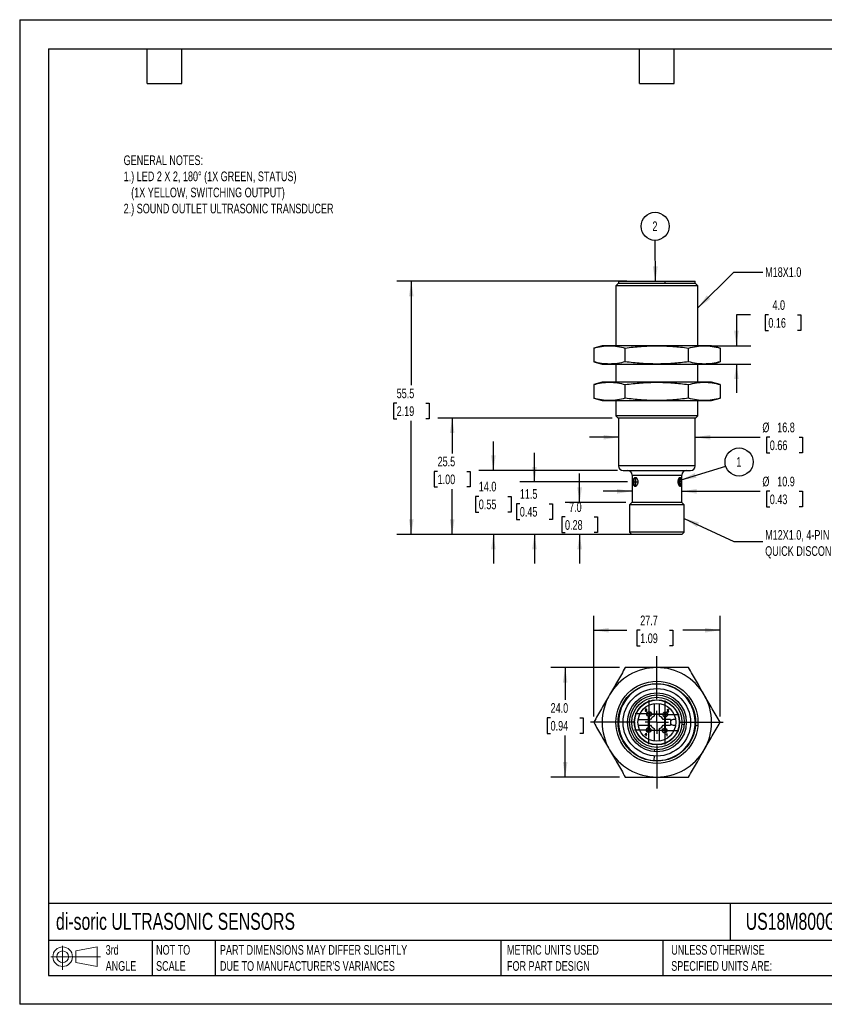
# Model space of a CAD drawing. Header units: millimetres. Extents: x 0 to 210, y 0 to 162.
# Tile 1 of 2: x 0 to 132, y 0 to 162. Entities that reach past the tile are written whole.
import ezdxf

# ---------------------------------------------------------------- set-up
doc = ezdxf.new("R2010")
doc.units = ezdxf.units.MM
doc.header["$LTSCALE"] = 0.75
doc.linetypes.add('CENTERX2', pattern=[20.32, 12.7, -2.54, 2.54, -2.54])
doc.layers.add('CENTER', color=40, linetype='CENTERX2')
doc.layers.add('DIMENSIONS', color=140, linetype='Continuous', lineweight=25)
doc.layers.add('TEXT', color=140, linetype='Continuous', lineweight=25)
doc.styles.add('SLDTEXTSTYLE0', font='TXT', dxfattribs={"width": 0.7})
doc.dimstyles.new('SLDDIMSTYLE0', dxfattribs={"dimtxt": 1.618506, "dimasz": 2.4765, "dimexe": 0, "dimexo": 0.0625, "dimgap": 0.404626, "dimtad": 0, "dimtih": 1, "dimtoh": 1, "dimdec": 1, "dimlfac": 1.333333, "dimrnd": 1e-09, "dimzin": 4, "dimdsep": 46, "dimtxsty": 'SLDTEXTSTYLE0', "dimsah": 1, "dimcen": 0.09, "dimadec": 0, "dimazin": 1, "dimtfac": 1, "dimtdec": 1, "dimtmove": 0, "dimatfit": 0, "dimfxl": 1, "dimfrac": 2, "dimtolj": 1, "dimtzin": 12, "dimarcsym": 0})
doc.dimstyles.new('SLDDIMSTYLE1', dxfattribs={"dimtxt": 1.618506, "dimasz": 2.4765, "dimexe": 0, "dimexo": 0.0625, "dimgap": 0.404626, "dimtad": 0, "dimtih": 1, "dimtoh": 1, "dimdec": 1, "dimlfac": 1.333333, "dimrnd": 1e-09, "dimzin": 12, "dimdsep": 46, "dimtxsty": 'SLDTEXTSTYLE0', "dimsah": 1, "dimcen": 0.09, "dimadec": 0, "dimazin": 3, "dimtfac": 1, "dimtdec": 1, "dimtmove": 0, "dimatfit": 0, "dimfxl": 1, "dimfrac": 2, "dimtolj": 1, "dimtzin": 12, "dimarcsym": 0})
doc.dimstyles.new('SLDDIMSTYLE2', dxfattribs={"dimtxt": 1.618506, "dimasz": 2.4765, "dimexe": 0, "dimexo": 0.0625, "dimgap": 0.404626, "dimtad": 0, "dimtih": 1, "dimtoh": 1, "dimdec": 1, "dimlfac": 1.333333, "dimrnd": 1e-09, "dimzin": 12, "dimdsep": 46, "dimtxsty": 'SLDTEXTSTYLE0', "dimsah": 1, "dimcen": 0.09, "dimadec": 0, "dimazin": 3, "dimtfac": 1, "dimtdec": 1, "dimtofl": 0, "dimtmove": 0, "dimatfit": 3, "dimfxl": 1, "dimfrac": 2, "dimtolj": 1, "dimtzin": 12, "dimarcsym": 0})
doc.dimstyles.new('SLDDIMSTYLE3', dxfattribs={"dimtxt": 0.18, "dimasz": 2.4765, "dimexe": 0, "dimexo": 0.0625, "dimgap": 0, "dimtad": 0, "dimtih": 1, "dimtoh": 1, "dimdec": 0, "dimrnd": 1e-09, "dimzin": 0, "dimdsep": 46, "dimtxsty": 'Standard', "dimsah": 1, "dimcen": 0.09, "dimadec": 0, "dimazin": 0, "dimtfac": 2.4765, "dimtdec": 0, "dimtofl": 0, "dimtmove": 0, "dimatfit": 3, "dimfxl": 1, "dimfrac": 2, "dimtolj": 1, "dimtzin": 0, "dimarcsym": 0})
doc.dimstyles.new('SLDDIMSTYLE4', dxfattribs={"dimtxt": 1.618506, "dimasz": 2.4765, "dimexe": 0, "dimexo": 0.0625, "dimgap": 0.404626, "dimtad": 0, "dimtih": 1, "dimtoh": 1, "dimdec": 1, "dimlfac": 1.333333, "dimrnd": 1e-09, "dimzin": 4, "dimdsep": 46, "dimtxsty": 'SLDTEXTSTYLE0', "dimsah": 1, "dimcen": 0.09, "dimadec": 0, "dimazin": 1, "dimtfac": 1, "dimtdec": 1, "dimtofl": 0, "dimtmove": 0, "dimatfit": 3, "dimfxl": 1, "dimfrac": 2, "dimtolj": 1, "dimtzin": 12, "dimarcsym": 0})

# ---------------------------------------------------------------- blocks, each defined once
blk = doc.blocks.new('Block11')
at = {"color": 7, "linetype": 'Continuous', "lineweight": 18}
for p, q in [((1.94, 3.98), (1.94, 0)), ((4.11, 3.13), (7.63, 3.77)), ((7.63, 3.77), (7.63, 0.55)), ((0, 2.16), (8.16, 2.16)), ((4.11, 1.2), (4.11, 3.13)), ((4.11, 1.2), (7.63, 0.55))]:
    blk.add_line(p, q, dxfattribs=at)
for radius in [1.61, 0.964]:
    blk.add_circle((1.94, 2.16), radius, dxfattribs=at)
blk = doc.blocks.new('Block12')
at = {"color": 7, "linetype": 'Continuous'}
blk.add_blockref('Block11', (0, 0), dxfattribs=at)
blk = doc.blocks.new('_D')
at = {"layer": 'DIMENSIONS', "transparency": 16777216}
for p, q in [((92.09, 82.53), (92.09, 87.3)), ((99.71, 82.53), (89.7, 82.53)), ((89.68, 80.15), (89.14, 80.15)), ((89.14, 80.15), (89.14, 77.58)), ((94.49, 80.15), (95.03, 80.15)), ((95.03, 80.15), (95.03, 77.58)), ((89.14, 77.58), (89.68, 77.58)), ((99.71, 77.28), (89.7, 77.28)), ((92.09, 77.28), (92.09, 72.52)), ((95.03, 77.58), (94.49, 77.58))]:
    blk.add_line(p, q, dxfattribs=at)
for points in [[(92.09, 82.53), (92.47, 85.01), (91.7, 85.01)], [(92.09, 77.28), (91.7, 74.81), (92.47, 74.81)]]:
    blk.add_solid(points, dxfattribs=at)
at = {"layer": 'DIMENSIONS', "transparency": 16777216, "char_height": 1.587, "attachment_point": 1, "style": 'SLDTEXTSTYLE0'}
for s, insert in [('7.0', (90.35, 82.56)), ('0.28', (89.68, 79.62))]:
    blk.add_mtext(s, dxfattribs=dict(at, insert=insert))
blk = doc.blocks.new('_D_1')
at = {"layer": 'DIMENSIONS', "transparency": 16777216}
for p, q in [((84.66, 85.91), (84.66, 90.67)), ((99.97, 85.91), (82.27, 85.91)), ((82.25, 82.32), (81.71, 82.32)), ((81.71, 82.32), (81.71, 79.74)), ((87.06, 82.32), (87.6, 82.32)), ((87.6, 82.32), (87.6, 79.74)), ((81.71, 79.74), (82.25, 79.74)), ((87.6, 79.74), (87.06, 79.74)), ((99.71, 77.28), (82.27, 77.28)), ((84.66, 77.28), (84.66, 72.52))]:
    blk.add_line(p, q, dxfattribs=at)
for points in [[(84.66, 85.91), (85.04, 88.38), (84.27, 88.38)], [(84.66, 77.28), (84.27, 74.81), (85.04, 74.81)]]:
    blk.add_solid(points, dxfattribs=at)
at = {"layer": 'DIMENSIONS', "transparency": 16777216, "char_height": 1.587, "attachment_point": 1, "style": 'SLDTEXTSTYLE0'}
for s, insert in [('11.5', (82.25, 84.72)), ('0.45', (82.25, 81.79))]:
    blk.add_mtext(s, dxfattribs=dict(at, insert=insert))
blk = doc.blocks.new('_D_2')
at = {"layer": 'DIMENSIONS', "transparency": 16777216}
for p, q in [((77.9, 87.78), (77.9, 92.55)), ((98.29, 87.78), (75.52, 87.78)), ((75.5, 83.53), (74.95, 83.53)), ((74.95, 83.53), (74.95, 80.96)), ((80.3, 83.53), (80.85, 83.53)), ((80.85, 83.53), (80.85, 80.96)), ((74.95, 80.96), (75.5, 80.96)), ((80.85, 80.96), (80.3, 80.96)), ((100.73, 77.28), (75.52, 77.28)), ((77.9, 77.28), (77.9, 72.52))]:
    blk.add_line(p, q, dxfattribs=at)
for points in [[(77.9, 87.78), (78.28, 90.26), (77.52, 90.26)], [(77.9, 77.28), (77.52, 74.81), (78.28, 74.81)]]:
    blk.add_solid(points, dxfattribs=at)
at = {"layer": 'DIMENSIONS', "transparency": 16777216, "char_height": 1.587, "attachment_point": 1, "style": 'SLDTEXTSTYLE0'}
for s, insert in [('14.0', (75.5, 85.94)), ('0.55', (75.5, 83.01))]:
    blk.add_mtext(s, dxfattribs=dict(at, insert=insert))
blk = doc.blocks.new('_D_3')
at = {"layer": 'DIMENSIONS', "transparency": 16777216}
for p, q in [((97.46, 96.41), (68.75, 96.41)), ((71.13, 96.41), (71.13, 90.59)), ((68.73, 87.65), (68.18, 87.65)), ((68.18, 87.65), (68.18, 85.08)), ((73.53, 87.65), (74.08, 87.65)), ((74.08, 87.65), (74.08, 85.08)), ((68.18, 85.08), (68.73, 85.08)), ((71.13, 77.28), (71.13, 84.72)), ((74.08, 85.08), (73.53, 85.08)), ((99.71, 77.28), (68.75, 77.28))]:
    blk.add_line(p, q, dxfattribs=at)
for points in [[(71.13, 96.41), (70.75, 93.93), (71.51, 93.93)], [(71.13, 77.28), (71.51, 79.76), (70.75, 79.76)]]:
    blk.add_solid(points, dxfattribs=at)
at = {"layer": 'DIMENSIONS', "transparency": 16777216, "char_height": 1.587, "attachment_point": 1, "style": 'SLDTEXTSTYLE0'}
for s, insert in [('25.5', (68.73, 90.06)), ('1.00', (68.73, 87.13))]:
    blk.add_mtext(s, dxfattribs=dict(at, insert=insert))
blk = doc.blocks.new('_D_4')
at = {"layer": 'DIMENSIONS', "transparency": 16777216}
for p, q in [((99.86, 118.91), (62.02, 118.91)), ((64.4, 118.91), (64.4, 101.8)), ((62, 98.86), (61.45, 98.86)), ((61.45, 98.86), (61.45, 96.29)), ((66.8, 98.86), (67.35, 98.86)), ((67.35, 98.86), (67.35, 96.29)), ((61.45, 96.29), (62, 96.29)), ((64.4, 77.28), (64.4, 95.93)), ((67.35, 96.29), (66.8, 96.29)), ((99.71, 77.28), (62.02, 77.28))]:
    blk.add_line(p, q, dxfattribs=at)
for points in [[(64.4, 118.91), (64.02, 116.43), (64.78, 116.43)], [(64.4, 77.28), (64.78, 79.76), (64.02, 79.76)]]:
    blk.add_solid(points, dxfattribs=at)
at = {"layer": 'DIMENSIONS', "transparency": 16777216, "char_height": 1.587, "attachment_point": 1, "style": 'SLDTEXTSTYLE0'}
for s, insert in [('55.5', (62, 101.27)), ('2.19', (62, 98.34))]:
    blk.add_mtext(s, dxfattribs=dict(at, insert=insert))
blk = doc.blocks.new('_D_5')
at = {"layer": 'DIMENSIONS', "transparency": 16777216}
for p, q in [((120.21, 113.38), (117.87, 113.38)), ((117.87, 113.38), (117.87, 108.3)), ((123.12, 113.38), (122.58, 113.38)), ((122.58, 113.38), (122.58, 110.81)), ((127.93, 113.38), (128.48, 113.38)), ((128.48, 113.38), (128.48, 110.81)), ((122.58, 110.81), (123.12, 110.81)), ((128.48, 110.81), (127.93, 110.81)), ((113.54, 108.3), (120.25, 108.3)), ((113.54, 105.3), (120.25, 105.3)), ((117.87, 105.3), (117.87, 100.54))]:
    blk.add_line(p, q, dxfattribs=at)
for points in [[(117.87, 108.3), (118.25, 110.77), (117.49, 110.77)], [(117.87, 105.3), (117.49, 102.82), (118.25, 102.82)]]:
    blk.add_solid(points, dxfattribs=at)
at = {"layer": 'DIMENSIONS', "transparency": 16777216, "char_height": 1.587, "attachment_point": 1, "style": 'SLDTEXTSTYLE0'}
for s, insert in [('4.0', (123.8, 115.79)), ('0.16', (123.12, 112.86))]:
    blk.add_mtext(s, dxfattribs=dict(at, insert=insert))
blk = doc.blocks.new('_D_6')
at = {"layer": 'DIMENSIONS', "transparency": 16777216}
for p, q in [((98.49, 93.26), (93.73, 93.26)), ((111.09, 93.26), (121.78, 93.26)), ((123.36, 93.26), (122.82, 93.26)), ((122.82, 93.26), (122.82, 90.69)), ((128.17, 93.26), (128.71, 93.26)), ((128.71, 93.26), (128.71, 90.69)), ((122.82, 90.69), (123.36, 90.69)), ((128.71, 90.69), (128.17, 90.69))]:
    blk.add_line(p, q, dxfattribs=at)
for points in [[(98.49, 93.26), (96.02, 93.64), (96.02, 92.88)], [(111.09, 93.26), (113.57, 92.88), (113.57, 93.64)]]:
    blk.add_solid(points, dxfattribs=at)
at = {"layer": 'DIMENSIONS', "transparency": 16777216, "char_height": 1.587, "attachment_point": 1, "style": 'SLDTEXTSTYLE0'}
for s, insert in [('%%c', (122.14, 95.67)), ('16.8', (124.58, 95.67)), ('0.66', (123.36, 92.73))]:
    blk.add_mtext(s, dxfattribs=dict(at, insert=insert))
blk = doc.blocks.new('_D_7')
at = {"layer": 'DIMENSIONS', "transparency": 16777216}
for p, q in [((100.7, 84.37), (95.94, 84.37)), ((108.88, 84.37), (121.78, 84.37)), ((123.36, 84.37), (122.82, 84.37)), ((122.82, 84.37), (122.82, 81.79)), ((128.17, 84.37), (128.71, 84.37)), ((128.71, 84.37), (128.71, 81.79)), ((122.82, 81.79), (123.36, 81.79)), ((128.71, 81.79), (128.17, 81.79))]:
    blk.add_line(p, q, dxfattribs=at)
for points in [[(100.7, 84.37), (98.23, 84.75), (98.23, 83.98)], [(108.88, 84.37), (111.36, 83.98), (111.36, 84.75)]]:
    blk.add_solid(points, dxfattribs=at)
at = {"layer": 'DIMENSIONS', "transparency": 16777216, "char_height": 1.587, "attachment_point": 1, "style": 'SLDTEXTSTYLE0'}
for s, insert in [('%%c', (122.14, 86.77)), ('10.9', (124.58, 86.77)), ('0.43', (123.36, 83.84))]:
    blk.add_mtext(s, dxfattribs=dict(at, insert=insert))
blk = doc.blocks.new('SW_NOTE_0_12')
at = {"layer": 'DIMENSIONS', "color": 0}
blk.add_circle((2.2, 0.68), 2.31, dxfattribs=at)
at = {"layer": 'DIMENSIONS', "color": 0, "insert": (2.17, 1.48), "char_height": 1.59, "attachment_point": 2, "style": 'SLDTEXTSTYLE0'}
blk.add_mtext('1', dxfattribs=at)
blk = doc.blocks.new('SW_NOTE_0_13')
at = {"layer": 'DIMENSIONS', "color": 0}
blk.add_circle((-0.01, 2.31), 2.31, dxfattribs=at)
at = {"layer": 'DIMENSIONS', "color": 0, "insert": (-0.04, 3.11), "char_height": 1.59, "attachment_point": 2, "style": 'SLDTEXTSTYLE0'}
blk.add_mtext('2', dxfattribs=at)
blk = doc.blocks.new('_D_8')
at = {"layer": 'DIMENSIONS', "transparency": 16777216}
for p, q in [((98.64, 55.38), (87.33, 55.38)), ((89.71, 55.38), (89.71, 50.06)), ((87.31, 47.13), (86.76, 47.13)), ((86.76, 47.13), (86.76, 44.55)), ((92.12, 47.13), (92.66, 47.13)), ((92.66, 47.13), (92.66, 44.55)), ((86.76, 44.55), (87.31, 44.55)), ((89.71, 37.38), (89.71, 44.19)), ((92.66, 44.55), (92.12, 44.55)), ((98.64, 37.38), (87.33, 37.38))]:
    blk.add_line(p, q, dxfattribs=at)
for points in [[(89.71, 55.38), (89.33, 52.9), (90.09, 52.9)], [(89.71, 37.38), (90.09, 39.85), (89.33, 39.85)]]:
    blk.add_solid(points, dxfattribs=at)
at = {"layer": 'DIMENSIONS', "transparency": 16777216, "char_height": 1.587, "attachment_point": 1, "style": 'SLDTEXTSTYLE0'}
for s, insert in [('24.0', (87.31, 49.53)), ('0.94', (87.31, 46.6))]:
    blk.add_mtext(s, dxfattribs=dict(at, insert=insert))
blk = doc.blocks.new('_D_9')
at = {"layer": 'DIMENSIONS', "transparency": 16777216}
for p, q in [((94.4, 47.33), (94.4, 63.9)), ((115.18, 47.33), (115.18, 63.9)), ((94.4, 61.52), (99.85, 61.52)), ((102.05, 61.52), (101.5, 61.52)), ((101.5, 61.52), (101.5, 58.95)), ((106.86, 61.52), (107.4, 61.52)), ((107.4, 61.52), (107.4, 58.95)), ((115.18, 61.52), (109.05, 61.52)), ((101.5, 58.95), (102.05, 58.95)), ((107.4, 58.95), (106.86, 58.95))]:
    blk.add_line(p, q, dxfattribs=at)
for points in [[(94.4, 61.52), (96.88, 61.14), (96.88, 61.9)], [(115.18, 61.52), (112.71, 61.9), (112.71, 61.14)]]:
    blk.add_solid(points, dxfattribs=at)
at = {"layer": 'DIMENSIONS', "transparency": 16777216, "char_height": 1.587, "attachment_point": 1, "style": 'SLDTEXTSTYLE0'}
for s, insert in [('27.7', (102.05, 63.93)), ('1.09', (102.05, 60.99))]:
    blk.add_mtext(s, dxfattribs=dict(at, insert=insert))
blk = doc.blocks.new('SW_CENTERMARKSYMBOL_0')
at = {"layer": 'CENTER', "color": 0}
for p, q in [((0, 3.81), (0, 10.905)), ((0, 0), (0, 1.905)), ((-3.81, 0), (-10.905, 0)), ((0, 0), (-1.905, 0)), ((0, 0), (0, -1.905)), ((0, 0), (1.905, 0)), ((3.81, 0), (10.905, 0)), ((0, -3.81), (0, -10.905))]:
    blk.add_line(p, q, dxfattribs=at)
blk = doc.blocks.new('SW_CENTERMARKSYMBOL_1')
at = {"layer": 'DIMENSIONS', "color": 0}
for p, q in [((0, 3.81), (0, 8.655)), ((0, 0), (0, 1.905)), ((-3.81, 0), (-8.655, 0)), ((0, 0), (-1.905, 0)), ((0, 0), (0, -1.905)), ((0, 0), (1.905, 0)), ((3.81, 0), (8.655, 0)), ((0, -3.81), (0, -8.655))]:
    blk.add_line(p, q, dxfattribs=at)
blk = doc.blocks.new('SW_CENTERMARKSYMBOL_2')
at = {"layer": 'DIMENSIONS', "color": 0}
for p, q in [((0, 1.905), (0, 2.29875)), ((0, 0), (0, 1.905)), ((-1.905, 0), (-2.29875, 0)), ((0, 0), (-1.905, 0)), ((0, 0), (0, -1.905)), ((0, 0), (1.905, 0)), ((1.905, 0), (2.29875, 0)), ((0, -1.905), (0, -2.29875))]:
    blk.add_line(p, q, dxfattribs=at)
blk = doc.blocks.new('SW_CENTERMARKSYMBOL_3')
at = {"layer": 'DIMENSIONS', "color": 0}
for p, q in [((0, 1.905), (0, 2.29875)), ((0, 0), (0, 1.905)), ((-1.905, 0), (-2.29875, 0)), ((0, 0), (-1.905, 0)), ((0, 0), (0, -1.905)), ((0, 0), (1.905, 0)), ((1.905, 0), (2.29875, 0)), ((0, -1.905), (0, -2.29875))]:
    blk.add_line(p, q, dxfattribs=at)
blk = doc.blocks.new('SW_CENTERMARKSYMBOL_4')
at = {"layer": 'DIMENSIONS', "color": 0}
for p, q in [((0, 1.905), (0, 2.29875)), ((0, 0), (0, 1.905)), ((-1.905, 0), (-2.29875, 0)), ((0, 0), (-1.905, 0)), ((0, 0), (0, -1.905)), ((0, 0), (1.905, 0)), ((1.905, 0), (2.29875, 0)), ((0, -1.905), (0, -2.29875))]:
    blk.add_line(p, q, dxfattribs=at)
blk = doc.blocks.new('SW_CENTERMARKSYMBOL_5')
at = {"layer": 'DIMENSIONS', "color": 0}
for p, q in [((0, 1.905), (0, 2.29875)), ((0, 0), (0, 1.905)), ((-1.905, 0), (-2.29875, 0)), ((0, 0), (-1.905, 0)), ((0, 0), (0, -1.905)), ((0, 0), (1.905, 0)), ((1.905, 0), (2.29875, 0)), ((0, -1.905), (0, -2.29875))]:
    blk.add_line(p, q, dxfattribs=at)

msp = doc.modelspace()

# ---------------------------------------------------------------- linework, layer by layer
at = {"color": 7, "linetype": 'Continuous'}
for p, q in [((0.002, 161.927), (0.002, 0.002)), ((0.002, 161.927), (209.552, 161.927)), ((209.552, 0.002), (0.002, 0.002))]:
    msp.add_line(p, q, dxfattribs=at)
for p, q in [((98.417, 118.533), (98.042, 118.158)), ((111.167, 118.533), (98.417, 118.533)), ((98.492, 118.908), (98.492, 118.533)), ((98.492, 118.908), (106.077, 118.908)), ((106.077, 118.908), (106.077, 118.533)), ((106.077, 118.908), (111.092, 118.908)), ((111.092, 118.533), (111.092, 118.908)), ((111.542, 118.158), (111.167, 118.533)), ((98.042, 118.158), (98.042, 108.298)), ((111.542, 118.158), (98.042, 118.158)), ((111.542, 108.298), (111.542, 118.158)), ((95.792, 108.298), (94.4, 107.925)), ((94.4, 107.925), (94.4, 105.671)), ((96.998, 108.298), (95.792, 108.298)), ((104.792, 108.298), (96.998, 108.298)), ((99.596, 105.671), (99.596, 107.925)), ((112.587, 108.298), (104.792, 108.298)), ((109.989, 105.671), (109.989, 107.925)), ((113.792, 108.298), (112.587, 108.298)), ((115.185, 107.925), (113.792, 108.298)), ((115.185, 107.925), (115.185, 105.671)), ((94.4, 105.671), (95.792, 105.298)), ((95.792, 105.298), (96.998, 105.298)), ((96.998, 105.298), (104.792, 105.298)), ((98.042, 105.298), (98.042, 102.298)), ((104.792, 105.298), (112.587, 105.298)), ((111.542, 102.298), (111.542, 105.298)), ((112.587, 105.298), (113.792, 105.298)), ((113.792, 105.298), (115.185, 105.671)), ((95.792, 102.298), (94.4, 101.925)), ((96.998, 102.298), (95.792, 102.298)), ((104.792, 102.298), (96.998, 102.298)), ((112.587, 102.298), (104.792, 102.298)), ((113.792, 102.298), (112.587, 102.298)), ((115.185, 101.925), (113.792, 102.298)), ((94.4, 101.925), (94.4, 99.671)), ((99.596, 99.671), (99.596, 101.925)), ((109.989, 99.671), (109.989, 101.925)), ((115.185, 101.925), (115.185, 99.671)), ((94.4, 99.671), (95.792, 99.298)), ((95.792, 99.298), (96.998, 99.298)), ((96.998, 99.298), (104.792, 99.298)), ((98.042, 99.298), (98.042, 96.783)), ((104.792, 99.298), (112.587, 99.298)), ((111.542, 96.783), (111.542, 99.298)), ((112.587, 99.298), (113.792, 99.298)), ((113.792, 99.298), (115.185, 99.671)), ((98.042, 96.783), (98.417, 96.408)), ((111.542, 96.783), (98.042, 96.783)), ((111.167, 96.408), (98.417, 96.408)), ((98.492, 96.408), (98.492, 88.533)), ((111.092, 90.366), (111.092, 96.408)), ((111.167, 96.408), (111.542, 96.783)), ((111.092, 88.533), (111.092, 89.25)), ((111.092, 88.533), (98.492, 88.533)), ((99.242, 87.783), (110.342, 87.783)), ((100.705, 87.033), (100.705, 82.533)), ((100.705, 87.033), (108.88, 87.033)), ((108.88, 82.533), (108.88, 87.033)), ((100.667, 82.533), (100.292, 82.158)), ((100.292, 82.158), (100.292, 77.658)), ((109.292, 82.158), (100.292, 82.158)), ((108.917, 82.533), (100.667, 82.533)), ((109.292, 82.158), (108.917, 82.533)), ((109.292, 77.658), (109.292, 82.158)), ((100.292, 77.658), (100.667, 77.283)), ((109.292, 77.658), (100.292, 77.658)), ((108.917, 77.283), (100.667, 77.283)), ((108.917, 77.283), (109.292, 77.658)), ((104.342, 49.457), (104.342, 47.408)), ((105.242, 47.408), (105.242, 49.457)), ((102.921, 48.304), (102.874, 48.298)), ((102.874, 48.298), (102.886, 48.257)), ((102.893, 48.517), (102.88, 48.475)), ((102.88, 48.475), (102.927, 48.47)), ((102.886, 48.257), (102.911, 48.223)), ((102.916, 48.548), (102.893, 48.517)), ((102.911, 48.223), (102.947, 48.201)), ((102.916, 48.548), (102.949, 48.568)), ((102.931, 48.273), (102.921, 48.304)), ((102.927, 48.47), (102.934, 48.498)), ((102.946, 48.252), (102.931, 48.273)), ((102.948, 48.517), (102.934, 48.498)), ((102.946, 48.252), (102.966, 48.24)), ((102.947, 48.201), (102.991, 48.194)), ((102.948, 48.517), (102.989, 48.533)), ((102.988, 48.574), (102.949, 48.568)), ((102.97, 48.418), (102.965, 48.376)), ((102.965, 48.376), (102.996, 48.382)), ((102.992, 48.236), (102.966, 48.24)), ((102.977, 48.418), (102.97, 48.418)), ((103.002, 48.421), (102.977, 48.418)), ((102.988, 48.574), (103.016, 48.571)), ((103.03, 48.517), (102.989, 48.533)), ((102.991, 48.194), (103.024, 48.198)), ((103.023, 48.241), (102.992, 48.236)), ((102.996, 48.382), (103.024, 48.377)), ((103.039, 48.439), (103.002, 48.421)), ((103.016, 48.571), (103.042, 48.561)), ((103.047, 48.258), (103.023, 48.241)), ((103.024, 48.377), (103.047, 48.362)), ((103.024, 48.198), (103.054, 48.209)), ((103.03, 48.517), (103.046, 48.477)), ((103.039, 48.439), (103.046, 48.477)), ((103.064, 48.546), (103.042, 48.561)), ((103.042, 48.403), (103.064, 48.417)), ((103.072, 48.391), (103.042, 48.403)), ((103.047, 48.362), (103.062, 48.339)), ((103.062, 48.282), (103.047, 48.258)), ((103.054, 48.209), (103.079, 48.228)), ((103.062, 48.339), (103.067, 48.311)), ((103.067, 48.311), (103.062, 48.282)), ((103.064, 48.546), (103.08, 48.526)), ((103.08, 48.434), (103.064, 48.417)), ((103.072, 48.391), (103.094, 48.371)), ((103.079, 48.228), (103.105, 48.266)), ((103.08, 48.526), (103.09, 48.503)), ((103.08, 48.434), (103.093, 48.478)), ((103.09, 48.503), (103.093, 48.478)), ((103.109, 48.344), (103.094, 48.371)), ((103.105, 48.266), (103.114, 48.311)), ((103.109, 48.344), (103.114, 48.311)), ((103.586, 47.884), (103.69, 48.074)), ((103.699, 48.091), (103.69, 48.074)), ((106.237, 47.798), (106.34, 47.988)), ((106.349, 48.004), (106.34, 47.988)), ((106.488, 48.147), (106.483, 48.115)), ((106.483, 48.115), (106.728, 48.115)), ((106.499, 48.43), (106.488, 48.386)), ((106.488, 48.386), (106.535, 48.38)), ((106.488, 48.147), (106.5, 48.173)), ((106.499, 48.43), (106.524, 48.463)), ((106.517, 48.198), (106.5, 48.173)), ((106.517, 48.198), (106.541, 48.224)), ((106.56, 48.483), (106.524, 48.463)), ((106.535, 48.38), (106.54, 48.409)), ((106.555, 48.43), (106.54, 48.409)), ((106.575, 48.253), (106.541, 48.224)), ((106.544, 48.162), (106.565, 48.186)), ((106.728, 48.162), (106.544, 48.162)), ((106.555, 48.43), (106.577, 48.444)), ((106.56, 48.483), (106.608, 48.49)), ((106.565, 48.186), (106.585, 48.203)), ((106.611, 48.285), (106.575, 48.253)), ((106.577, 48.444), (106.607, 48.448)), ((106.585, 48.203), (106.619, 48.232)), ((106.607, 48.448), (106.634, 48.444)), ((106.655, 48.482), (106.608, 48.49)), ((106.637, 48.311), (106.611, 48.285)), ((106.619, 48.232), (106.66, 48.268)), ((106.634, 48.444), (106.656, 48.43)), ((106.637, 48.311), (106.655, 48.332)), ((106.692, 48.46), (106.655, 48.482)), ((106.671, 48.36), (106.655, 48.332)), ((106.656, 48.43), (106.671, 48.41)), ((106.66, 48.268), (106.686, 48.297)), ((106.671, 48.41), (106.676, 48.386)), ((106.676, 48.386), (106.671, 48.36)), ((106.686, 48.297), (106.703, 48.32)), ((106.692, 48.46), (106.715, 48.427)), ((106.714, 48.342), (106.703, 48.32)), ((106.714, 48.342), (106.722, 48.386)), ((106.722, 48.386), (106.715, 48.427)), ((106.728, 48.115), (106.728, 48.162)), ((101.713, 46.827), (103.761, 46.827)), ((101.713, 45.927), (103.761, 45.927)), ((103.5, 45.234), (103.604, 45.424)), ((103.613, 45.44), (103.604, 45.424)), ((104.342, 45.346), (104.342, 43.297)), ((105.242, 43.297), (105.242, 45.346)), ((107.005, 46.827), (105.823, 46.827)), ((105.823, 45.927), (107.005, 45.927)), ((106.263, 45.354), (106.254, 45.338)), ((107.005, 46.827), (107.005, 46.377)), ((107.005, 46.377), (107.005, 45.927)), ((107.872, 46.827), (107.455, 46.827)), ((107.455, 45.927), (107.872, 45.927)), ((108.905, 46.057), (109.279, 46.028)), ((111.095, 46.638), (111.087, 46.639)), ((111.148, 45.882), (111.522, 45.853)), ((103.064, 44.604), (102.887, 44.37)), ((102.887, 44.323), (102.887, 44.37)), ((102.887, 44.323), (103.054, 44.323)), ((102.944, 44.37), (103.054, 44.515)), ((103.054, 44.37), (102.944, 44.37)), ((103.054, 44.515), (103.054, 44.37)), ((103.054, 44.323), (103.054, 44.235)), ((103.054, 44.235), (103.101, 44.235)), ((103.064, 44.604), (103.101, 44.604)), ((103.101, 44.37), (103.101, 44.604)), ((103.147, 44.37), (103.101, 44.37)), ((103.101, 44.323), (103.147, 44.323)), ((103.101, 44.235), (103.101, 44.323)), ((103.147, 44.323), (103.147, 44.37)), ((106.15, 45.148), (106.254, 45.338)), ((106.382, 44.453), (106.346, 44.433)), ((106.346, 44.433), (106.346, 44.388)), ((106.346, 44.388), (106.369, 44.398)), ((106.369, 44.398), (106.395, 44.412)), ((106.414, 44.477), (106.382, 44.453)), ((106.395, 44.412), (106.42, 44.428)), ((106.439, 44.502), (106.414, 44.477)), ((106.42, 44.428), (106.439, 44.444)), ((106.456, 44.527), (106.439, 44.502)), ((106.439, 44.444), (106.439, 44.152)), ((106.439, 44.152), (106.486, 44.152)), ((106.486, 44.527), (106.456, 44.527)), ((106.486, 44.152), (106.486, 44.527)), ((104.362, 40.844), (104.304, 40.096)), ((104.417, 41.554), (104.443, 41.89))]:
    msp.add_line(p, q)
for centre, radius in [((104.792, 46.377), 6.75), ((104.792, 46.377), 6.375), ((104.792, 46.377), 5.55), ((104.792, 46.377), 4.838), ((104.792, 46.377), 4.5), ((104.792, 46.377), 4.125), ((104.792, 46.377), 3.713), ((104.792, 46.377), 3.675), ((104.792, 46.377), 3.112), ((103.51, 47.745), 0.394), ((103.51, 47.745), 0.375), ((103.51, 47.745), 0.158), ((106.161, 47.659), 0.394), ((106.161, 47.659), 0.375), ((106.161, 47.659), 0.158), ((103.424, 45.095), 0.394), ((103.424, 45.095), 0.375), ((106.074, 45.009), 0.394), ((106.074, 45.009), 0.375), ((103.424, 45.095), 0.158), ((106.074, 45.009), 0.158)]:
    msp.add_circle(centre, radius)
for centre, radius, start, end in [((99.242, 88.533), 0.75, 180, 270), ((99.955, 87.033), 0.75, 360, 90), ((109.63, 87.033), 0.75, 90, 180), ((110.342, 88.533), 0.75, 270, 0), ((104.792, 46.377), 9, 90, 150), ((104.792, 46.377), 9, 30, 90), ((104.792, 46.377), 6.3, 355.54974, 265.54974), ((104.792, 46.377), 9, 150, 210), ((104.792, 46.377), 9, 330, 30), ((104.792, 46.377), 1.125, 113.57818, 156.42184), ((104.792, 46.377), 1.125, 23.57816, 66.42182), ((104.627, 46.014), 3.538, 172.54459, 178.52811), ((104.618, 46.014), 3.529, 172.53853, 178.53825), ((104.792, 46.377), 1.125, 203.57816, 246.42182), ((104.792, 46.377), 6.3, 265.54974, 355.54974), ((104.792, 46.377), 1.125, 293.57816, 336.42182), ((107.455, 46.377), 0.45, 90, 270), ((104.617, 46.014), 3.529, 309.95265, 315.95195), ((104.627, 46.014), 3.538, 312.50772, 318.49083), ((104.792, 46.377), 9, 210, 270), ((104.792, 46.377), 9, 270, 330)]:
    msp.add_arc(centre, radius, start, end)
for points, knots in [([(94.4, 107.925), (94.831, 108.041), (95.263, 108.135), (96.129, 108.264), (96.563, 108.298), (96.998, 108.298)], [0, 0, 0, 0, 0.5, 0.5, 1, 1, 1, 1]), ([(96.998, 108.298), (97.433, 108.298), (97.867, 108.264), (98.733, 108.135), (99.165, 108.041), (99.596, 107.925)], [0, 0, 0, 0, 0.5, 0.5, 1, 1, 1, 1]), ([(99.596, 107.925), (100.458, 108.041), (101.322, 108.135), (103.054, 108.264), (103.922, 108.298), (104.792, 108.298)], [0, 0, 0, 0, 0.5, 0.5, 1, 1, 1, 1]), ([(104.792, 108.298), (105.663, 108.298), (106.531, 108.264), (108.263, 108.135), (109.126, 108.041), (109.989, 107.925)], [0, 0, 0, 0, 0.5, 0.5, 1, 1, 1, 1]), ([(109.989, 107.925), (110.42, 108.041), (110.852, 108.135), (111.717, 108.264), (112.151, 108.298), (112.587, 108.298)], [0, 0, 0, 0, 0.5, 0.5, 1, 1, 1, 1]), ([(112.587, 108.298), (113.022, 108.298), (113.456, 108.264), (114.322, 108.135), (114.754, 108.041), (115.185, 107.925)], [0, 0, 0, 0, 0.5, 0.5, 1, 1, 1, 1]), ([(96.998, 105.298), (96.563, 105.298), (96.129, 105.333), (95.263, 105.462), (94.831, 105.556), (94.4, 105.671)], [0, 0, 0, 0, 0.5, 0.5, 1, 1, 1, 1]), ([(99.596, 105.671), (99.165, 105.556), (98.733, 105.462), (97.867, 105.333), (97.433, 105.298), (96.998, 105.298)], [0, 0, 0, 0, 0.5, 0.5, 1, 1, 1, 1]), ([(104.792, 105.298), (103.922, 105.298), (103.054, 105.333), (101.322, 105.462), (100.458, 105.556), (99.596, 105.671)], [0, 0, 0, 0, 0.5, 0.5, 1, 1, 1, 1]), ([(109.989, 105.671), (109.126, 105.556), (108.263, 105.462), (106.531, 105.333), (105.663, 105.298), (104.792, 105.298)], [0, 0, 0, 0, 0.5, 0.5, 1, 1, 1, 1]), ([(112.587, 105.298), (112.151, 105.298), (111.717, 105.333), (110.852, 105.462), (110.42, 105.556), (109.989, 105.671)], [0, 0, 0, 0, 0.5, 0.5, 1, 1, 1, 1]), ([(115.185, 105.671), (114.754, 105.556), (114.322, 105.462), (113.456, 105.333), (113.022, 105.298), (112.587, 105.298)], [0, 0, 0, 0, 0.5, 0.5, 1, 1, 1, 1]), ([(94.4, 101.925), (94.831, 102.041), (95.263, 102.135), (96.129, 102.264), (96.563, 102.298), (96.998, 102.298)], [0, 0, 0, 0, 0.5, 0.5, 1, 1, 1, 1]), ([(96.998, 102.298), (97.433, 102.298), (97.867, 102.264), (98.733, 102.135), (99.165, 102.041), (99.596, 101.925)], [0, 0, 0, 0, 0.5, 0.5, 1, 1, 1, 1]), ([(99.596, 101.925), (100.458, 102.041), (101.322, 102.135), (103.054, 102.264), (103.922, 102.298), (104.792, 102.298)], [0, 0, 0, 0, 0.5, 0.5, 1, 1, 1, 1]), ([(104.792, 102.298), (105.663, 102.298), (106.531, 102.264), (108.263, 102.135), (109.126, 102.041), (109.989, 101.925)], [0, 0, 0, 0, 0.5, 0.5, 1, 1, 1, 1]), ([(109.989, 101.925), (110.42, 102.041), (110.852, 102.135), (111.717, 102.264), (112.151, 102.298), (112.587, 102.298)], [0, 0, 0, 0, 0.5, 0.5, 1, 1, 1, 1]), ([(112.587, 102.298), (113.022, 102.298), (113.456, 102.264), (114.322, 102.135), (114.754, 102.041), (115.185, 101.925)], [0, 0, 0, 0, 0.5, 0.5, 1, 1, 1, 1]), ([(96.998, 99.298), (96.563, 99.298), (96.129, 99.333), (95.263, 99.462), (94.831, 99.556), (94.4, 99.671)], [0, 0, 0, 0, 0.5, 0.5, 1, 1, 1, 1]), ([(99.596, 99.671), (99.165, 99.556), (98.733, 99.462), (97.867, 99.333), (97.433, 99.298), (96.998, 99.298)], [0, 0, 0, 0, 0.5, 0.5, 1, 1, 1, 1]), ([(104.792, 99.298), (103.922, 99.298), (103.054, 99.333), (101.322, 99.462), (100.458, 99.556), (99.596, 99.671)], [0, 0, 0, 0, 0.5, 0.5, 1, 1, 1, 1]), ([(109.989, 99.671), (109.126, 99.556), (108.263, 99.462), (106.531, 99.333), (105.663, 99.298), (104.792, 99.298)], [0, 0, 0, 0, 0.5, 0.5, 1, 1, 1, 1]), ([(112.587, 99.298), (112.151, 99.298), (111.717, 99.333), (110.852, 99.462), (110.42, 99.556), (109.989, 99.671)], [0, 0, 0, 0, 0.5, 0.5, 1, 1, 1, 1]), ([(115.185, 99.671), (114.754, 99.556), (114.322, 99.462), (113.456, 99.333), (113.022, 99.298), (112.587, 99.298)], [0, 0, 0, 0, 0.5, 0.5, 1, 1, 1, 1]), ([(111.087, 89.808), (111.087, 89.904), (111.088, 90.098), (111.093, 90.296), (111.092, 90.357), (111.092, 90.366)], [0, 0, 0, 0, 0.46058439, 0.9213133, 1, 1, 1, 1]), ([(111.092, 89.25), (111.092, 89.259), (111.093, 89.32), (111.088, 89.518), (111.087, 89.711), (111.087, 89.808)], [0, 0, 0, 0, 0.0786867, 0.5394156, 1, 1, 1, 1]), ([(100.925, 85.908), (100.925, 85.932), (100.925, 85.981), (100.929, 86.053), (100.936, 86.137), (100.948, 86.23), (100.974, 86.358), (101.02, 86.496), (101.097, 86.611), (101.195, 86.665), (101.307, 86.654), (101.422, 86.579), (101.528, 86.446), (101.611, 86.267), (101.66, 86.057), (101.667, 85.833), (101.632, 85.616), (101.558, 85.425), (101.475, 85.3), (101.402, 85.227), (101.345, 85.188), (101.288, 85.162), (101.251, 85.159), (101.233, 85.158)], [0, 0, 0, 0, 0.0206458, 0.0413358, 0.0622724, 0.0938756, 0.1258742, 0.1872105, 0.2502271, 0.313202, 0.3744956, 0.437898, 0.5000165, 0.5621355, 0.6255365, 0.6868282, 0.7498016, 0.8128183, 0.8741545, 0.906121, 0.9377568, 0.9690537, 1, 1, 1, 1]), ([(101.233, 85.158), (101.221, 85.158), (101.197, 85.16), (101.163, 85.171), (101.131, 85.189), (101.09, 85.222), (101.045, 85.28), (101.001, 85.374), (100.966, 85.488), (100.942, 85.619), (100.927, 85.76), (100.926, 85.859), (100.925, 85.908)], [0, 0, 0, 0, 0.0627717, 0.1249827, 0.1872433, 0.2501624, 0.3750883, 0.5001581, 0.6253222, 0.7501551, 0.8751297, 1, 1, 1, 1]), ([(101.411, 86.575), (101.39, 86.548), (101.343, 86.487), (101.296, 86.329), (101.263, 86.13), (101.259, 85.981), (101.258, 85.908)], [0, 0, 0, 0, 0.2075343, 0.4677344, 0.7367362, 1, 1, 1, 1]), ([(101.258, 85.908), (101.261, 85.81), (101.269, 85.614), (101.32, 85.373), (101.382, 85.285), (101.41, 85.245)], [0, 0, 0, 0, 0.35527313, 0.71087615, 1, 1, 1, 1]), ([(108.62, 85.158), (108.611, 85.158), (108.594, 85.16), (108.566, 85.171), (108.534, 85.192), (108.495, 85.227), (108.439, 85.3), (108.374, 85.425), (108.316, 85.616), (108.288, 85.833), (108.294, 86.057), (108.333, 86.267), (108.399, 86.446), (108.481, 86.579), (108.567, 86.654), (108.647, 86.665), (108.714, 86.611), (108.764, 86.496), (108.791, 86.358), (108.805, 86.23), (108.813, 86.126), (108.817, 86.018), (108.818, 85.944), (108.818, 85.908)], [0, 0, 0, 0, 0.0206308, 0.0413235, 0.0622746, 0.0939002, 0.1258769, 0.1872131, 0.2502298, 0.3132032, 0.3744949, 0.4378959, 0.5000148, 0.5621334, 0.6255358, 0.6868294, 0.7498042, 0.8128208, 0.8741572, 0.9061456, 0.9377589, 0.9690381, 1, 1, 1, 1]), ([(108.46, 85.908), (108.459, 85.981), (108.457, 86.129), (108.442, 86.321), (108.422, 86.415), (108.413, 86.457)], [0, 0, 0, 0, 0.3532513, 0.7142019, 1, 1, 1, 1]), ([(108.413, 85.362), (108.415, 85.367), (108.438, 85.425), (108.453, 85.618), (108.458, 85.811), (108.46, 85.908)], [0, 0, 0, 0, 0.0453073, 0.5228752, 1, 1, 1, 1]), ([(108.818, 85.908), (108.818, 85.883), (108.818, 85.834), (108.816, 85.761), (108.812, 85.69), (108.806, 85.597), (108.795, 85.488), (108.775, 85.374), (108.747, 85.28), (108.712, 85.211), (108.67, 85.166), (108.637, 85.16), (108.62, 85.158)], [0, 0, 0, 0, 0.062801, 0.1250091, 0.1872516, 0.250155, 0.3749555, 0.5001521, 0.6251896, 0.7501479, 0.8751567, 1, 1, 1, 1]), ([(99.596, 55.377), (99.165, 54.63), (98.733, 53.882), (97.867, 52.382), (97.433, 51.631), (96.998, 50.877)], [0, 0, 0, 0, 0.5, 0.5, 1, 1, 1, 1]), ([(104.792, 55.377), (103.922, 55.377), (103.054, 55.377), (101.322, 55.377), (100.458, 55.377), (99.596, 55.377)], [0, 0, 0, 0, 0.5, 0.5, 1, 1, 1, 1]), ([(109.989, 55.377), (109.126, 55.377), (108.263, 55.377), (106.531, 55.377), (105.663, 55.377), (104.792, 55.377)], [0, 0, 0, 0, 0.5, 0.5, 1, 1, 1, 1]), ([(112.587, 50.877), (112.151, 51.631), (111.717, 52.382), (110.852, 53.882), (110.42, 54.63), (109.989, 55.377)], [0, 0, 0, 0, 0.5, 0.5, 1, 1, 1, 1]), ([(96.998, 50.877), (96.563, 50.123), (96.129, 49.371), (95.263, 47.871), (94.831, 47.123), (94.4, 46.377)], [0, 0, 0, 0, 0.5, 0.5, 1, 1, 1, 1]), ([(115.185, 46.377), (114.754, 47.123), (114.322, 47.871), (113.456, 49.371), (113.022, 50.123), (112.587, 50.877)], [0, 0, 0, 0, 0.5, 0.5, 1, 1, 1, 1]), ([(94.4, 46.377), (94.831, 45.63), (95.263, 44.882), (96.129, 43.382), (96.563, 42.631), (96.998, 41.877)], [0, 0, 0, 0, 0.5, 0.5, 1, 1, 1, 1]), ([(112.587, 41.877), (113.022, 42.631), (113.456, 43.382), (114.322, 44.882), (114.754, 45.63), (115.185, 46.377)], [0, 0, 0, 0, 0.5, 0.5, 1, 1, 1, 1]), ([(96.998, 41.877), (97.433, 41.123), (97.867, 40.371), (98.733, 38.871), (99.165, 38.123), (99.596, 37.377)], [0, 0, 0, 0, 0.5, 0.5, 1, 1, 1, 1]), ([(109.989, 37.377), (110.42, 38.123), (110.852, 38.871), (111.717, 40.371), (112.151, 41.123), (112.587, 41.877)], [0, 0, 0, 0, 0.5, 0.5, 1, 1, 1, 1]), ([(99.596, 37.377), (100.458, 37.377), (101.322, 37.377), (103.054, 37.377), (103.922, 37.377), (104.792, 37.377)], [0, 0, 0, 0, 0.5, 0.5, 1, 1, 1, 1]), ([(104.792, 37.377), (105.663, 37.377), (106.531, 37.377), (108.263, 37.377), (109.126, 37.377), (109.989, 37.377)], [0, 0, 0, 0, 0.5, 0.5, 1, 1, 1, 1])]:
    msp.add_open_spline(points, degree=3, knots=knots)
at = {"layer": 'CENTER'}
for p, q in [((100.925, 85.908), (101.662, 85.908)), ((101.233, 85.158), (101.233, 86.658)), ((108.818, 85.908), (108.292, 85.908)), ((108.62, 85.158), (108.62, 86.658))]:
    msp.add_line(p, q, dxfattribs=at)
at = {"layer": 'TEXT'}
for p, q in [((4.762, 157.162), (204.787, 157.162)), ((4.762, 157.162), (4.762, 4.762)), ((20.955, 151.447), (20.955, 157.162)), ((26.67, 151.447), (26.67, 157.162)), ((101.918, 151.447), (101.918, 157.162)), ((107.632, 151.447), (107.632, 157.162)), ((20.955, 151.447), (26.67, 151.447)), ((101.918, 151.447), (107.632, 151.447)), ((204.787, 16.595), (4.762, 16.595)), ((116.819, 16.595), (116.819, 10.477)), ((204.787, 10.477), (4.762, 10.477)), ((21.784, 10.477), (21.784, 4.762)), ((32.128, 10.477), (32.128, 4.762)), ((79.113, 10.477), (79.113, 4.762)), ((105.748, 10.477), (105.748, 4.762)), ((4.762, 4.762), (204.787, 4.762))]:
    msp.add_line(p, q, dxfattribs=at)

# ---------------------------------------------------------------- block references
at = {"layer": 'CENTER'}
msp.add_blockref('SW_CENTERMARKSYMBOL_0', (104.792, 46.377), dxfattribs=at)
at = {"layer": 'DIMENSIONS'}
for name, p in [('SW_NOTE_0_13', (104.51, 125.636)), ('SW_NOTE_0_12', (116.11, 88.508)), ('SW_CENTERMARKSYMBOL_1', (104.792, 46.377)), ('SW_CENTERMARKSYMBOL_5', (103.51, 47.745)), ('SW_CENTERMARKSYMBOL_3', (106.161, 47.659)), ('SW_CENTERMARKSYMBOL_4', (103.424, 45.095)), ('SW_CENTERMARKSYMBOL_2', (106.074, 45.009))]:
    msp.add_blockref(name, p, dxfattribs=at)
at = {"layer": 'TEXT'}
msp.add_blockref('Block12', (5.128, 5.665), dxfattribs=at)

# ---------------------------------------------------------------- texts
at = {"layer": 'DIMENSIONS', "char_height": 1.5875, "attachment_point": 1, "style": 'SLDTEXTSTYLE0'}
for s, insert in [('M18X1.0', (122.597, 121.206)), ('M12X1.0, 4-PIN^JQUICK DISCONNECT', (122.597, 77.986))]:
    msp.add_mtext(s, dxfattribs=dict(at, insert=insert))
at = {"layer": 'TEXT', "attachment_point": 1, "style": 'SLDTEXTSTYLE0'}
for s, insert, char_height in [('GENERAL NOTES:^J1.) LED 2 X 2, 180%%D (1X GREEN, STATUS)^J   (1X YELLOW, SWITCHING OUTPUT)^J2.) SOUND OUTLET ULTRASONIC TRANSDUCER', (17.1, 139.605), 1.5875), ('di-soric ULTRASONIC SENSORS', (5.974, 15.034), 2.77813), ('US18M800G3-B4', (119.406, 15.034), 2.77813), ('3rd^JANGLE', (14.138, 9.747), 1.5875), ('NOT TO^JSCALE', (22.43, 9.747), 1.5875), ("PART DIMENSIONS MAY DIFFER SLIGHTLY ^JDUE TO MANUFACTURER'S VARIANCES", (32.934, 9.747), 1.5875), ('METRIC UNITS USED ^JFOR PART DESIGN', (80.14, 9.747), 1.5875), ('UNLESS OTHERWISE ^JSPECIFIED UNITS ARE:', (107.152, 9.747), 1.5875)]:
    msp.add_mtext(s, dxfattribs=dict(at, insert=insert, char_height=char_height))

# ---------------------------------------------------------------- dimensions: what is measured, and where the dimension line sits
at = {"layer": 'DIMENSIONS'}
for base, p1, p2, dimstyle, picture, middle in [((64.4, 118.908), (100.667, 77.283), (100.817, 118.908), 'SLDDIMSTYLE2', '_D_4', (64.4, 98.864)), ((117.872, 108.298), (112.587, 105.298), (112.587, 108.298), 'SLDDIMSTYLE0', '_D_5', (117.872, 113.383)), ((71.13, 96.408), (100.667, 77.283), (98.417, 96.408), 'SLDDIMSTYLE2', '_D_3', (71.13, 87.653)), ((77.9, 87.783), (101.68, 77.283), (99.242, 87.783), 'SLDDIMSTYLE0', '_D_2', (77.9, 83.532)), ((84.656, 85.908), (100.667, 77.283), (100.925, 85.908), 'SLDDIMSTYLE1', '_D_1', (84.656, 82.316)), ((92.085, 82.533), (100.667, 77.283), (100.667, 82.533), 'SLDDIMSTYLE0', '_D', (92.085, 80.151)), ((89.712, 37.377), (99.596, 55.377), (99.596, 37.377), 'SLDDIMSTYLE4', '_D_8', (89.712, 47.125))]:
    dim = msp.add_linear_dim(base=base, p1=p1, p2=p2, angle=90, dimstyle=dimstyle, dxfattribs=at)
    dim.commit()
    dim.dimension.update_dxf_attribs({"geometry": picture, "text_midpoint": middle, "dimtype": 160})
for base, p1, p2, picture, middle in [((111.092, 93.259), (98.492, 96.408), (111.092, 90.376), '_D_6', (125.765, 93.259)), ((108.88, 84.365), (100.705, 82.533), (108.88, 82.533), '_D_7', (125.765, 84.365))]:
    dim = msp.add_linear_dim(base=base, p1=p1, p2=p2, text='%%c<>', dimstyle='SLDDIMSTYLE1', dxfattribs=at)
    dim.commit()
    dim.dimension.update_dxf_attribs({"geometry": picture, "text_midpoint": middle, "dimtype": 160})
dim = msp.add_linear_dim(base=(115.185, 61.519), p1=(94.4, 46.377), p2=(115.185, 46.377), dimstyle='SLDDIMSTYLE2', dxfattribs=at)
dim.commit()
dim.dimension.update_dxf_attribs({"geometry": '_D_9', "text_midpoint": (104.453, 61.519), "dimtype": 160})

# ---------------------------------------------------------------- leaders
for points in [[(104.54, 118.908), (104.51, 125.636)], [(111.542, 114.55), (117.425, 120.414), (122.188, 120.414)], [(108.804, 86.241), (116.11, 88.508)], [(109.292, 79.918), (117.425, 76.105), (122.188, 76.105)]]:
    msp.add_leader(points, dimstyle='SLDDIMSTYLE3', dxfattribs=at)

doc.saveas('drawing.dxf')
